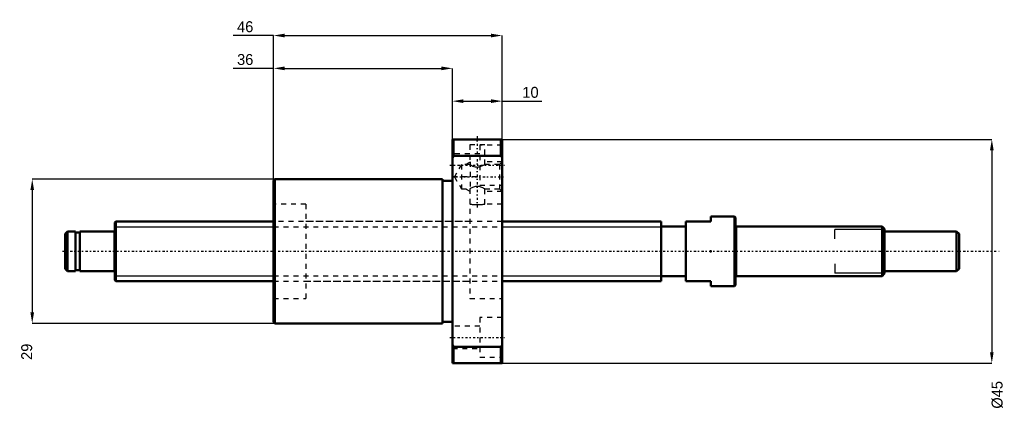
# Model space of a CAD drawing. Header units: millimetres. Extents: x -19 to 179, y -32 to 47.
import ezdxf

# ---------------------------------------------------------------- set-up
doc = ezdxf.new("R2010")
doc.units = ezdxf.units.MM
doc.linetypes.add('Center', pattern=[1.5, 0.45, -0.5, 0.05, -0.5])
doc.linetypes.add('Dashed', pattern=[2, 1, -1])
for name, color, linetype, lineweight in [('2d ConnectionPoints', 7, 'Continuous', 50), ('AM_0', 7, 'Continuous', 50), ('AM_4', 3, 'Continuous', 25), ('AM_5', 3, 'Continuous', 25), ('AM_7', 7, 'Center', 25), ('AM_9', 6, 'Dashed', 25)]:
    doc.layers.add(name, color=color, linetype=linetype, lineweight=lineweight)
doc.dimstyles.new('ISO-25', dxfattribs={"dimtxt": 2.5, "dimasz": 2.5, "dimexe": 1.25, "dimexo": 0.625, "dimtad": 1, "dimtxsty": 'Standard', "dimcen": 2.5, "dimadec": 0, "dimazin": 0, "dimtfac": 1, "dimtmove": 0, "dimatfit": 3, "dimfxl": 0, "dimarcsym": 0})

# ---------------------------------------------------------------- blocks, each defined once
blk = doc.blocks.new('1_BNK_1208_2_6RRG2_180LC7YRR0_Nut_0_in_BNK1208_2_6RRG2_180LC7Y_780__4')
at = {"layer": 'AM_0'}
for p, q in [((78, 22.5), (68, 22.5)), ((68, 22.5), (68, -22.5)), ((68.25, 22.5), (68.25, 19.21)), ((77.75, 22.5), (77.75, 19.21)), ((78, 22.5), (78, -22.5)), ((68, 18.88), (68.25, 19.21)), ((68.25, 19.21), (77.75, 19.21)), ((77.75, 19.21), (78, 18.88)), ((32.25, 14.5), (32, 14.25)), ((32, 14.25), (32, -14.25)), ((66, 14.5), (32.25, 14.5)), ((32.25, 14.5), (32.25, -14.5)), ((66, 14.5), (66, -14.5)), ((68, 14.2), (66, 14.2)), ((32, -14.25), (32.25, -14.5)), ((32.25, -14.5), (66, -14.5)), ((66, -14.2), (68, -14.2)), ((68.25, -19.21), (68, -18.88)), ((68.25, -19.21), (68.25, -22.5)), ((77.75, -19.21), (68.25, -19.21)), ((78, -18.88), (77.75, -19.21)), ((77.75, -19.21), (77.75, -22.5)), ((68, -22.5), (78, -22.5))]:
    blk.add_line(p, q, dxfattribs=at)
at = {"layer": 'AM_5', "linetype": 'Dashed'}
for p, q in [((70.66, 17.46), (71.5, 17.94)), ((71.6, 18), (71.6, 12)), ((78, 18), (74.5, 18)), ((70.66, 12.54), (71.5, 12.06)), ((78, 12), (74.5, 12))]:
    blk.add_line(p, q, dxfattribs=at)
at = {"layer": 'AM_7'}
for p, q in [((73, 23.18), (73, 8.33)), ((67.5, 17.32), (78.5, 17.32)), ((67.92, 15), (78.48, 15)), ((67.5, -17.32), (78.5, -17.32))]:
    blk.add_line(p, q, dxfattribs=at)
at = {"layer": 'AM_9'}
for p, q in [((71.5, 22.5), (71.5, 22.4)), ((74.5, 22.4), (71.5, 22.4)), ((74.5, 22.4), (74.5, 22.5)), ((74.5, 21.4), (71.5, 21.4)), ((71.5, 21.4), (71.5, 17.46)), ((73.5, 21.32), (73.5, 13.32)), ((78, 21.32), (73.5, 21.32)), ((74.5, 17.46), (74.5, 21.4)), ((73.5, 19.57), (68, 19.57)), ((78, 18), (77.46, 17.46)), ((69.82, 17.46), (68.4, 15)), ((71.5, 17.46), (69.82, 17.46)), ((69.82, 17.46), (69.82, 12.54)), ((77.46, 17.46), (74.5, 17.46)), ((77.46, 17.46), (77.46, 12.54)), ((68, 15.07), (73.5, 15.07)), ((68.4, 15), (69.82, 12.54)), ((69.82, 12.54), (71.5, 12.54)), ((71.5, 12.54), (71.5, -9.5)), ((73.5, 13.32), (78, 13.32)), ((74.5, 9.5), (74.5, 12.54)), ((74.5, 12.54), (77.46, 12.54)), ((77.46, 12.54), (78, 12)), ((38.5, 9.5), (32, 9.5)), ((38.5, 9.5), (38.5, -9.5)), ((78, 9.5), (74.5, 9.5)), ((71.5, 6), (38.5, 6)), ((38.5, -6), (71.5, -6)), ((32, -9.5), (38.5, -9.5)), ((71.5, -9.5), (78, -9.5)), ((73.5, -13.32), (73.5, -21.32)), ((78, -13.32), (73.5, -13.32)), ((73.5, -15.07), (68, -15.07)), ((68, -19.57), (73.5, -19.57)), ((73.5, -21.32), (78, -21.32))]:
    blk.add_line(p, q, dxfattribs=at)
for points in [[(71.5, 17.46), (71.52, 17.45), (71.57, 17.42), (71.65, 17.37), (71.76, 17.31), (71.91, 17.23), (72.08, 17.15), (72.3, 17.07), (72.56, 17), (72.75, 16.96), (72.96, 16.95), (73.17, 16.96), (73.38, 16.98), (73.75, 17.09), (73.93, 17.16), (74.1, 17.24), (74.26, 17.32), (74.39, 17.39), (74.47, 17.44), (74.5, 17.46), (74.5, 17.46)], [(74.5, 12.54), (74.48, 12.55), (74.43, 12.58), (74.35, 12.63), (74.24, 12.69), (74.09, 12.77), (73.92, 12.85), (73.7, 12.93), (73.44, 13), (73.25, 13.04), (73.04, 13.05), (72.83, 13.04), (72.62, 13.02), (72.25, 12.91), (72.07, 12.84), (71.9, 12.76), (71.74, 12.68), (71.61, 12.61), (71.53, 12.56), (71.5, 12.54), (71.5, 12.54)], [(71.5, 9.5), (71.52, 9.5), (71.58, 9.49), (71.68, 9.47), (71.82, 9.45), (71.99, 9.43), (72.2, 9.42), (72.42, 9.4), (72.66, 9.39), (72.91, 9.38), (73.16, 9.38), (73.41, 9.39), (73.64, 9.4), (73.86, 9.42), (74.05, 9.44), (74.21, 9.46), (74.35, 9.48), (74.44, 9.49), (74.49, 9.5), (74.5, 9.5)]]:
    blk.add_lwpolyline(points, dxfattribs=at)
blk = doc.blocks.new('2_BNK_1208_2_6RRG2_180LC7Y_Shaft_0_in_BNK1208_2_6RRG2_180LC7Y_780__4')
at = {"layer": 'AM_0'}
for p, q in [((0.2, 6), (0, 5.8)), ((32, 6), (0.2, 6)), ((0.2, 6), (0.2, -6)), ((110, 6), (78, 6)), ((110, 6), (110, -6)), ((115, 6), (120, 6)), ((115, 6), (115, -6)), ((124.8, 7), (120, 7)), ((120, 7), (120, 6)), ((124.8, 7), (124.8, -7)), ((125, 6.8), (124.8, 7)), ((125, 6.8), (125, -6.8)), ((-9.5, 4), (-10, 3.5)), ((-7.9, 4), (-9.5, 4)), ((-9.5, 4), (-9.5, -4)), ((-7.9, 4), (-7.9, -4)), ((-7, 4), (-7, -4)), ((-0.2, 4), (-7, 4)), ((0, 5.8), (0, -5.8)), ((115, 5), (110, 5)), ((154.5, 5), (125.2, 5)), ((155, 4.5), (154.5, 5)), ((154.5, 5), (154.5, -5)), ((155, 4.5), (155, -4.5)), ((169.5, 4), (155, 4)), ((170, 3.5), (169.5, 4)), ((169.5, 4), (169.5, -4)), ((-10, 3.5), (-10, -3.5)), ((-7, 3.8), (-7.9, 3.8)), ((170, 3.5), (170, -3.5)), ((-10, -3.5), (-9.5, -4)), ((-7.9, -3.8), (-7, -3.8)), ((169.5, -4), (170, -3.5)), ((-9.5, -4), (-7.9, -4)), ((-7, -4), (-0.2, -4)), ((0, -5.8), (0.2, -6)), ((110, -5), (115, -5)), ((125.2, -5), (154.5, -5)), ((154.5, -5), (155, -4.5)), ((155, -4), (169.5, -4)), ((0.2, -6), (32, -6)), ((78, -6), (110, -6)), ((120, -6), (115, -6)), ((120, -6), (120, -7)), ((120, -7), (124.8, -7)), ((124.8, -7), (125, -6.8))]:
    blk.add_line(p, q, dxfattribs=at)
for centre, start, end in [((-0.2, 4.2), 270, 0), ((125.2, 5.2), 180, 270), ((-0.2, -4.2), 360, 90), ((125.2, -5.2), 90, 180)]:
    blk.add_arc(centre, 0.2, start, end, dxfattribs=at)
at = {"layer": 'AM_4'}
for p, q in [((-0.2, 4), (-0.2, -4)), ((125.2, 5), (125.2, -5))]:
    blk.add_line(p, q, dxfattribs=at)
at = {"layer": 'AM_5'}
for p, q in [((0, 4.9265), (32, 4.9265)), ((78, 4.9265), (110, 4.9265)), ((110, 3), (110, 4.9265)), ((155, 4.3865), (145, 4.3865)), ((145, 2.5), (145, 4.3865)), ((110, -3), (110, -4.9265)), ((145, -2.5), (145, -4.3865)), ((0, -4.9265), (32, -4.9265)), ((78, -4.9265), (110, -4.9265)), ((155, -4.3865), (145, -4.3865))]:
    blk.add_line(p, q, dxfattribs=at)
at = {"layer": 'AM_5', "linetype": 'Dashed'}
for p, q in [((32, 4.9265), (78, 4.9265)), ((32, -4.9265), (78, -4.9265))]:
    blk.add_line(p, q, dxfattribs=at)
at = {"layer": 'AM_7'}
blk.add_line((-10.5, 0), (178.5, 0), dxfattribs=at)
at = {"layer": 'AM_9'}
for p, q in [((78, 6), (32, 6)), ((32, -6), (78, -6))]:
    blk.add_line(p, q, dxfattribs=at)
blk = doc.blocks.new('*D3')
at = {"layer": 'AM_5', "color": 0, "lineweight": -2}
for p, q in [((32.25, 14.5), (-16.6, 14.5)), ((-16.6, 12.3), (-16.6, -12.3)), ((32.25, -14.5), (-16.6, -14.5))]:
    blk.add_line(p, q, dxfattribs=at)
at = {"layer": 'AM_5', "color": 0}
for points in [[(-16.23, 12.3), (-16.97, 12.3), (-16.6, 14.5)], [(-16.97, -12.3), (-16.23, -12.3), (-16.6, -14.5)]]:
    blk.add_solid(points, dxfattribs=at)
at = {"layer": 'Defpoints', "color": 0}
for p in [(32.25, 14.5), (-16.6, -14.5), (32.25, -14.5)]:
    blk.add_point(p, dxfattribs=at)
at = {"layer": 'AM_5', "color": 0, "insert": (-17.7, -20.22), "char_height": 2.2, "attachment_point": 5, "rotation": 90}
blk.add_mtext('29', dxfattribs=at)
blk = doc.blocks.new('*D4')
at = {"layer": 'AM_5', "color": 0, "lineweight": -2}
for p, q in [((32, 36.8), (23.84, 36.8)), ((32, 14.25), (32, 36.8)), ((34.2, 36.8), (65.8, 36.8)), ((68, 22.5), (68, 36.8))]:
    blk.add_line(p, q, dxfattribs=at)
at = {"layer": 'AM_5', "color": 0}
for points in [[(34.2, 37.17), (34.2, 36.43), (32, 36.8)], [(65.8, 36.43), (65.8, 37.17), (68, 36.8)]]:
    blk.add_solid(points, dxfattribs=at)
at = {"layer": 'Defpoints', "color": 0}
for p in [(68, 36.8), (68, 22.5), (32, 14.25)]:
    blk.add_point(p, dxfattribs=at)
at = {"layer": 'AM_5', "color": 0, "insert": (26.28, 38.56), "char_height": 2.2, "attachment_point": 5}
blk.add_mtext('36', dxfattribs=at)
blk = doc.blocks.new('*D5')
at = {"layer": 'AM_5', "color": 0, "lineweight": -2}
for p, q in [((32, 43.4), (23.84, 43.4)), ((32, 14.25), (32, 43.4)), ((34.2, 43.4), (75.8, 43.4)), ((78, 22.5), (78, 43.4))]:
    blk.add_line(p, q, dxfattribs=at)
at = {"layer": 'AM_5', "color": 0}
for points in [[(34.2, 43.77), (34.2, 43.03), (32, 43.4)], [(75.8, 43.03), (75.8, 43.77), (78, 43.4)]]:
    blk.add_solid(points, dxfattribs=at)
at = {"layer": 'Defpoints', "color": 0}
for p in [(78, 43.4), (78, 22.5), (32, 14.25)]:
    blk.add_point(p, dxfattribs=at)
at = {"layer": 'AM_5', "color": 0, "insert": (26.28, 45.16), "char_height": 2.2, "attachment_point": 5}
blk.add_mtext('46', dxfattribs=at)
blk = doc.blocks.new('*D6')
at = {"layer": 'AM_5', "color": 0, "lineweight": -2}
for p, q in [((68, 22.5), (68, 30.2)), ((70.2, 30.2), (75.8, 30.2)), ((78, 22.5), (78, 30.2)), ((78, 30.2), (86, 30.2))]:
    blk.add_line(p, q, dxfattribs=at)
at = {"layer": 'AM_5', "color": 0}
for points in [[(70.2, 30.57), (70.2, 29.83), (68, 30.2)], [(75.8, 29.83), (75.8, 30.57), (78, 30.2)]]:
    blk.add_solid(points, dxfattribs=at)
at = {"layer": 'Defpoints', "color": 0}
for p in [(78, 30.2), (68, 22.5), (78, 22.5)]:
    blk.add_point(p, dxfattribs=at)
at = {"layer": 'AM_5', "color": 0, "insert": (83.72, 31.96), "char_height": 2.2, "attachment_point": 5}
blk.add_mtext('10', dxfattribs=at)
blk = doc.blocks.new('*D7')
at = {"layer": 'AM_5', "color": 0, "lineweight": -2}
for p, q in [((78, 22.5), (176.6, 22.5)), ((176.6, 20.3), (176.6, -20.3)), ((78, -22.5), (176.6, -22.5))]:
    blk.add_line(p, q, dxfattribs=at)
at = {"layer": 'AM_5', "color": 0}
for points in [[(176.97, 20.3), (176.23, 20.3), (176.6, 22.5)], [(176.23, -20.3), (176.97, -20.3), (176.6, -22.5)]]:
    blk.add_solid(points, dxfattribs=at)
at = {"layer": 'Defpoints', "color": 0}
for p in [(78, 22.5), (78, -22.5), (176.6, -22.5)]:
    blk.add_point(p, dxfattribs=at)
at = {"layer": 'AM_5', "color": 0, "insert": (177.7, -28.88), "char_height": 2.2, "attachment_point": 5, "rotation": 90}
blk.add_mtext('Ø45', dxfattribs=at)

msp = doc.modelspace()

# ---------------------------------------------------------------- linework, layer by layer
at = {"layer": '2d ConnectionPoints'}
for p in [(0, 0), (120, 0)]:
    msp.add_point(p, dxfattribs=at)

# ---------------------------------------------------------------- block references
for name in ['1_BNK_1208_2_6RRG2_180LC7YRR0_Nut_0_in_BNK1208_2_6RRG2_180LC7Y_780__4', '2_BNK_1208_2_6RRG2_180LC7Y_Shaft_0_in_BNK1208_2_6RRG2_180LC7Y_780__4']:
    msp.add_blockref(name, (0, 0))

# ---------------------------------------------------------------- dimensions: what is measured, and where the dimension line sits
at = {"layer": 'AM_5'}
for base, p1, p2, text, picture, middle in [((78, 43.4), (32, 14.25), (78, 22.5), '46', '*D5', (26.28, 43.4)), ((68, 36.8), (32, 14.25), (68, 22.5), '36', '*D4', (26.28, 36.8)), ((78, 30.2), (68, 22.5), (78, 22.5), '10', '*D6', (83.72, 30.2))]:
    dim = msp.add_linear_dim(base=base, p1=p1, p2=p2, text=text, dimstyle='ISO-25', override={"dimtxt": 2.2, "dimasz": 2.2, "dimexe": 0, "dimexo": 0, "dimgap": 0.66}, dxfattribs=at)
    dim.commit()
    dim.dimension.update_dxf_attribs({"geometry": picture, "text_midpoint": middle, "dimtype": 160})
for base, p1, p2, text, picture, middle in [((176.6, -22.5), (78, 22.5), (78, -22.5), 'Ø45', '*D7', (177.7, -28.88)), ((-16.6, -14.5), (32.25, 14.5), (32.25, -14.5), '29', '*D3', (-17.7, -20.22))]:
    dim = msp.add_linear_dim(base=base, p1=p1, p2=p2, angle=90, text=text, dimstyle='ISO-25', override={"dimtxt": 2.2, "dimasz": 2.2, "dimexe": 0, "dimexo": 0, "dimgap": 0.66}, dxfattribs=at)
    dim.commit()
    dim.dimension.update_dxf_attribs({"geometry": picture, "text_midpoint": middle, "dimtype": 160, "text_rotation": 90})

doc.saveas('drawing.dxf')
